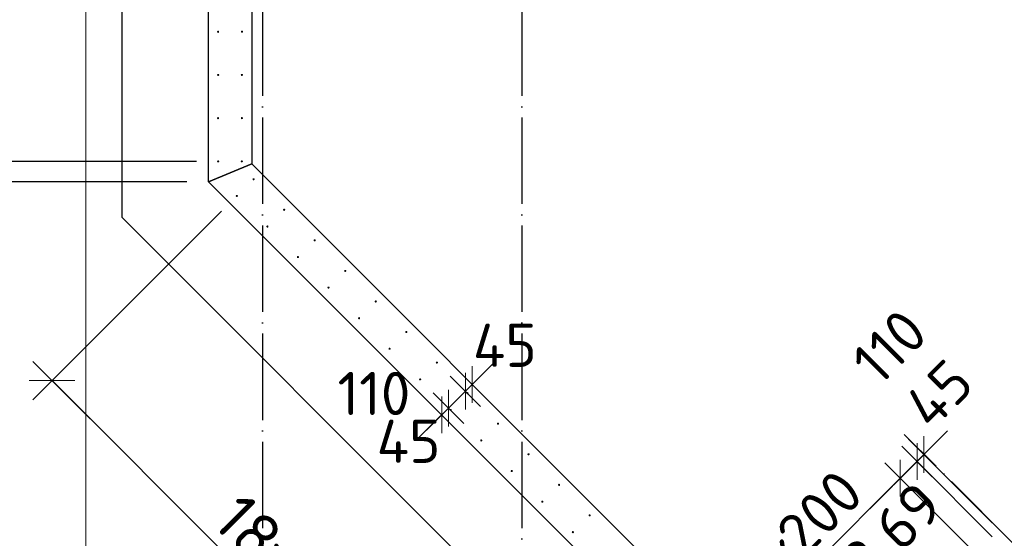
# Model space of a CAD drawing. Header units: millimetres. Extents: x 76517 to 124446, y -73423 to -21861.
# Tile 21 of 117: x 78876 to 83433, y -61365 to -58964. Entities that reach past the tile are written whole.
import ezdxf

# ---------------------------------------------------------------- set-up
doc = ezdxf.new("R2010")
doc.units = ezdxf.units.MM
doc.header["$PDMODE"] = 65
doc.linetypes.add('______11', pattern=[500, 400, -50, 0, -50])
doc.linetypes.add('______5', pattern=[1100, 800, -100, 100, -100])
for name, color, linetype, lineweight in [('Standard', 7, 'Continuous', 25), ('Арм.стержн. Выпуски', 180, 'Continuous', 35), ('Размерная линия_ общее', 7, 'Continuous', 13), ('Размерная линия_ общее_1', 7, 'Continuous', 13), ('Стена_ общее', 7, 'Continuous', 35), ('Фундамент_ общее', 7, 'Continuous', 35)]:
    doc.layers.add(name, color=color, linetype=linetype, lineweight=lineweight)
doc.layers.add('Осевая линия_ общее', color=7, linetype='______5', lineweight=13, true_color=0xa0a0a0)
doc.styles.add('ISOCPEUR', font='ISOCPEUR')
doc.dimstyles.new('DIMSTYLE_10', dxfattribs={"dimtxt": 200, "dimasz": 200, "dimexe": 0, "dimexo": 0, "dimgap": 100, "dimtad": 2, "dimdec": 0, "dimrnd": 5, "dimzin": 12, "dimdsep": 46, "dimtxsty": 'ISOCPEUR', "dimblk1": 'ALL_ML_STRICH', "dimblk2": 'ALL_ML_STRICH', "dimsah": 1, "dimcen": 0, "dimclrd": 7, "dimclre": 256, "dimclrt": 7, "dimadec": 0, "dimazin": 0, "dimtfac": 1, "dimtdec": 0, "dimtix": 1, "dimtmove": 2, "dimatfit": 3, "dimfxl": 0, "dimtvp": 1.2, "dimtzin": 0, "dimlwd": 0, "dimlwe": -3, "dimarcsym": 0})
doc.dimstyles.new('DIMSTYLE_21', dxfattribs={"dimtxt": 200, "dimasz": 200, "dimexe": 0, "dimexo": 0, "dimgap": 100, "dimtad": 2, "dimdec": 0, "dimrnd": 5, "dimzin": 12, "dimdsep": 46, "dimtxsty": 'ISOCPEUR', "dimblk1": 'ALL_ML_STRICH', "dimblk2": 'ALL_ML_STRICH', "dimsah": 1, "dimcen": 0, "dimsd1": 1, "dimsd2": 1, "dimclrd": 7, "dimclre": 256, "dimclrt": 7, "dimadec": 0, "dimazin": 0, "dimtfac": 1, "dimtdec": 0, "dimtix": 1, "dimtmove": 2, "dimatfit": 3, "dimfxl": 0, "dimtvp": 1.2, "dimtzin": 0, "dimlwd": 0, "dimlwe": -3, "dimarcsym": 0})
doc.dimstyles.new('DIMSTYLE_25', dxfattribs={"dimtxt": 220, "dimasz": 250, "dimexe": 0, "dimexo": 0, "dimgap": 110, "dimtad": 2, "dimdec": 0, "dimrnd": 5, "dimzin": 12, "dimdsep": 46, "dimtxsty": 'ISOCPEUR', "dimblk1": 'ALL_ML_STRICH', "dimblk2": 'ALL_ML_STRICH', "dimsah": 1, "dimcen": 0, "dimclrd": 7, "dimclre": 256, "dimclrt": 7, "dimadec": 0, "dimazin": 0, "dimtfac": 1, "dimtdec": 0, "dimtix": 1, "dimtmove": 2, "dimatfit": 3, "dimfxl": 0, "dimtvp": 1.2, "dimtzin": 0, "dimlwd": 0, "dimlwe": -3, "dimarcsym": 0})
doc.dimstyles.new('DIMSTYLE_3', dxfattribs={"dimtxt": 220, "dimasz": 250, "dimexe": 0, "dimexo": 0, "dimgap": 110, "dimtad": 2, "dimdec": 0, "dimrnd": 5, "dimzin": 12, "dimdsep": 46, "dimtxsty": 'ISOCPEUR', "dimblk1": 'ALL_ML_STRICH', "dimblk2": 'ALL_ML_STRICH', "dimsah": 1, "dimcen": 0, "dimclrd": 7, "dimclre": 256, "dimclrt": 7, "dimadec": 0, "dimazin": 0, "dimtfac": 1, "dimtdec": 0, "dimtix": 1, "dimtmove": 2, "dimatfit": 3, "dimfxl": 0, "dimtzin": 0, "dimlwd": 0, "dimlwe": -3, "dimarcsym": 0})
doc.dimstyles.new('DIMSTYLE_9', dxfattribs={"dimtxt": 200, "dimasz": 200, "dimexe": 0, "dimexo": 0, "dimgap": 100, "dimtad": 2, "dimdec": 0, "dimrnd": 5, "dimzin": 12, "dimdsep": 46, "dimtxsty": 'ISOCPEUR', "dimblk1": 'ALL_ML_STRICH', "dimblk2": 'ALL_ML_STRICH', "dimsah": 1, "dimcen": 0, "dimclrd": 7, "dimclre": 256, "dimclrt": 7, "dimadec": 0, "dimazin": 0, "dimtfac": 1, "dimtdec": 0, "dimtix": 1, "dimtmove": 2, "dimatfit": 3, "dimfxl": 0, "dimtzin": 0, "dimlwd": 0, "dimlwe": -3, "dimarcsym": 0})

# ---------------------------------------------------------------- blocks, each defined once
blk = doc.blocks.new('ALL_ML_STRICH')
at = {"color": 0, "linetype": 'ByBlock', "lineweight": -2}
for p, q in [((0, -0.5), (0, 0.5)), ((-0.3, -0.3), (0.3, 0.3)), ((-1, 0), (0.5, 0))]:
    blk.add_line(p, q, dxfattribs=at)
blk = doc.blocks.new('*D45')
at = {"layer": 'DEFPOINTS', "color": 7, "linetype": 'Continuous', "lineweight": 13, "transparency": 33554687}
for p in [(83307.4, -61441.9), (82244.6, -61793.4), (82600.3, -62149)]:
    blk.add_point(p, dxfattribs=at)
at = {"layer": 'Размерная линия_ общее_1', "color": 7, "linetype": 'Continuous', "lineweight": -2, "transparency": 33554687}
blk.add_line((82244.6, -61793.4), (82951.8, -61086.3), dxfattribs=at)
at = {"layer": 'Размерная линия_ общее_1', "color": 253, "linetype": 'Continuous', "lineweight": -2, "true_color": 0xa0a0a0, "transparency": 33554687}
for p, q in [((83300.3, -61434.8), (82951.8, -61086.3)), ((82593.2, -62142), (82244.6, -61793.4))]:
    blk.add_line(p, q, dxfattribs=at)
at = {"layer": 'Размерная линия_ общее_1', "color": 7, "linetype": 'Continuous', "lineweight": 13, "transparency": 33554687, "xscale": 200, "yscale": 200, "zscale": 200}
for p, rotation in [((82951.8, -61086.3), 45), ((82244.6, -61793.4), 225)]:
    blk.add_blockref('ALL_ML_STRICH', p, dxfattribs=dict(at, rotation=rotation))
at = {"layer": 'Размерная линия_ общее_1', "color": 7, "linetype": 'Continuous', "lineweight": 13, "transparency": 33554687, "insert": (82181, -61503.5), "char_height": 200, "width": 10, "attachment_point": 1, "rotation": 45, "line_spacing_factor": 0.60241, "style": 'ISOCPEUR'}
blk.add_mtext('5х200', dxfattribs=at)
blk = doc.blocks.new('*D46')
at = {"layer": 'DEFPOINTS', "color": 7, "linetype": 'Continuous', "lineweight": 13, "transparency": 33554687}
for p in [(82951.8, -61086.3), (83384.9, -61364.4), (83307.4, -61441.9)]:
    blk.add_point(p, dxfattribs=at)
at = {"layer": 'Размерная линия_ общее_1', "color": 7, "linetype": 'Continuous', "lineweight": -2, "transparency": 33554687}
blk.add_line((82951.8, -61086.3), (83029.3, -61008.8), dxfattribs=at)
at = {"layer": 'Размерная линия_ общее_1', "color": 253, "linetype": 'Continuous', "lineweight": -2, "true_color": 0xa0a0a0, "transparency": 33554687}
for p, q in [((83377.8, -61357.4), (83029.3, -61008.8)), ((83300.3, -61434.8), (82951.8, -61086.3))]:
    blk.add_line(p, q, dxfattribs=at)
at = {"layer": 'Размерная линия_ общее_1', "color": 7, "linetype": 'Continuous', "lineweight": 13, "transparency": 33554687, "xscale": 200, "yscale": 200, "zscale": 200}
for p, rotation in [((82951.8, -61086.3), 225), ((83029.3, -61008.8), 45)]:
    blk.add_blockref('ALL_ML_STRICH', p, dxfattribs=dict(at, rotation=rotation))
at = {"layer": 'Размерная линия_ общее_1', "color": 7, "linetype": 'Continuous', "lineweight": 13, "transparency": 33554687, "insert": (82902, -60477.8), "char_height": 200, "width": 600, "attachment_point": 5, "rotation": 45, "style": 'ISOCPEUR'}
blk.add_mtext('\\A1;{110}', dxfattribs=at)
blk = doc.blocks.new('*D47')
at = {"layer": 'DEFPOINTS', "color": 7, "linetype": 'Continuous', "lineweight": 13, "transparency": 33554687}
for p in [(83029.3, -61008.8), (83384.8, -61300.2), (83384.9, -61364.4)]:
    blk.add_point(p, dxfattribs=at)
at = {"layer": 'Размерная линия_ общее_1', "color": 7, "linetype": 'Continuous', "lineweight": -2, "transparency": 33554687}
blk.add_line((83029.3, -61008.8), (83061.3, -60976.7), dxfattribs=at)
at = {"layer": 'Размерная линия_ общее_1', "color": 253, "linetype": 'Continuous', "lineweight": -2, "true_color": 0xa0a0a0, "transparency": 33554687}
for p, q in [((83377.8, -61357.4), (83029.3, -61008.8)), ((83377.7, -61293.1), (83061.3, -60976.7))]:
    blk.add_line(p, q, dxfattribs=at)
at = {"layer": 'Размерная линия_ общее_1', "color": 7, "linetype": 'Continuous', "lineweight": 13, "transparency": 33554687, "xscale": 200, "yscale": 200, "zscale": 200}
for p, rotation in [((83061.3, -60976.7), 45), ((83029.3, -61008.8), 225)]:
    blk.add_blockref('ALL_ML_STRICH', p, dxfattribs=dict(at, rotation=rotation))
at = {"layer": 'Размерная линия_ общее_1', "color": 7, "linetype": 'Continuous', "lineweight": 13, "transparency": 33554687, "insert": (83129.7, -60696.6), "char_height": 200, "width": 400, "attachment_point": 5, "rotation": 45, "style": 'ISOCPEUR'}
blk.add_mtext('\\A1;{45}', dxfattribs=at)
blk = doc.blocks.new('СЛОЖНЫЙ_ОБЪЕКТ_0')
at = {"layer": 'Осевая линия_ общее', "color": 253, "linetype": '______11', "lineweight": -3, "true_color": 0xa0a0a0, "transparency": 33554687}
blk.add_line((89836.5, -67750.3), (82970.5, -60884.3), dxfattribs=at)
blk = doc.blocks.new('*D171')
at = {"layer": 'DEFPOINTS', "color": 7, "linetype": 'Continuous', "lineweight": 13, "transparency": 33554687}
for p in [(80877.4, -60622.6), (80970.8, -60652.5), (80990.9, -60672.5)]:
    blk.add_point(p, dxfattribs=at)
at = {"layer": 'Размерная линия_ общее_1', "color": 7, "linetype": 'Continuous', "lineweight": -2, "transparency": 33554687}
blk.add_line((80970.8, -60652.5), (80939, -60684.3), dxfattribs=at)
at = {"layer": 'Размерная линия_ общее_1', "color": 253, "linetype": 'Continuous', "lineweight": -2, "true_color": 0xa0a0a0, "transparency": 33554687}
for p, q in [((80970.8, -60652.5), (80970.8, -60652.5)), ((80939, -60684.3), (80939, -60684.3))]:
    blk.add_line(p, q, dxfattribs=at)
at = {"layer": 'Размерная линия_ общее_1', "color": 7, "linetype": 'Continuous', "lineweight": 13, "transparency": 33554687, "xscale": 200, "yscale": 200, "zscale": 200}
for p, rotation in [((80970.8, -60652.5), 45.00000000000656), ((80939, -60684.3), 225.0000000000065)]:
    blk.add_blockref('ALL_ML_STRICH', p, dxfattribs=dict(at, rotation=rotation))
at = {"layer": 'Размерная линия_ общее_1', "color": 7, "linetype": 'Continuous', "lineweight": 13, "transparency": 33554687, "insert": (81121.7, -60471.2), "char_height": 200, "width": 400, "attachment_point": 5, "style": 'ISOCPEUR'}
blk.add_mtext('\\A1;{45}', dxfattribs=at)
blk = doc.blocks.new('*D172')
at = {"layer": 'DEFPOINTS', "color": 7, "linetype": 'Continuous', "lineweight": 13, "transparency": 33554687}
for p in [(80877.4, -60622.6), (80939, -60684.3), (80799.6, -60700.4)]:
    blk.add_point(p, dxfattribs=at)
at = {"layer": 'Размерная линия_ общее_1', "color": 253, "linetype": 'Continuous', "lineweight": -2, "true_color": 0xa0a0a0, "transparency": 33554687}
for p, q in [((80939, -60684.3), (80939, -60684.3)), ((80861.2, -60762.1), (80861.2, -60762.1))]:
    blk.add_line(p, q, dxfattribs=at)
at = {"layer": 'Размерная линия_ общее_1', "color": 7, "linetype": 'Continuous', "lineweight": -2, "transparency": 33554687}
for p, q in [((80939, -60684.3), (80939, -60684.3)), ((80861.2, -60762.1), (80861.2, -60762.1))]:
    blk.add_line(p, q, dxfattribs=at)
at = {"layer": 'Размерная линия_ общее_1', "color": 7, "linetype": 'Continuous', "lineweight": 13, "transparency": 33554687, "xscale": 200, "yscale": 200, "zscale": 200}
for p, rotation in [((80861.2, -60762.1), 225.0000000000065), ((80939, -60684.3), 45.00000000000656)]:
    blk.add_blockref('ALL_ML_STRICH', p, dxfattribs=dict(at, rotation=rotation))
at = {"layer": 'Размерная линия_ общее_1', "color": 7, "linetype": 'Continuous', "lineweight": 13, "transparency": 33554687, "insert": (80516, -60694.4), "char_height": 200, "width": 600, "attachment_point": 5, "style": 'ISOCPEUR'}
blk.add_mtext('\\A1;{110}', dxfattribs=at)
blk = doc.blocks.new('*D173')
at = {"layer": 'DEFPOINTS', "color": 7, "linetype": 'Continuous', "lineweight": 13, "transparency": 33554687}
for p in [(80799.6, -60700.4), (80861.2, -60762.1), (80856.6, -60821)]:
    blk.add_point(p, dxfattribs=at)
at = {"layer": 'Размерная линия_ общее_1', "color": 7, "linetype": 'Continuous', "lineweight": -2, "transparency": 33554687}
blk.add_line((80861.2, -60762.1), (80829.4, -60793.9), dxfattribs=at)
at = {"layer": 'Размерная линия_ общее_1', "color": 253, "linetype": 'Continuous', "lineweight": -2, "true_color": 0xa0a0a0, "transparency": 33554687}
for p, q in [((80861.2, -60762.1), (80861.2, -60762.1)), ((80829.4, -60793.9), (80829.4, -60793.9))]:
    blk.add_line(p, q, dxfattribs=at)
at = {"layer": 'Размерная линия_ общее_1', "color": 7, "linetype": 'Continuous', "lineweight": 13, "transparency": 33554687, "xscale": 200, "yscale": 200, "zscale": 200}
for p, rotation in [((80829.4, -60793.9), 225.0000000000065), ((80861.2, -60762.1), 45.00000000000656)]:
    blk.add_blockref('ALL_ML_STRICH', p, dxfattribs=dict(at, rotation=rotation))
at = {"layer": 'Размерная линия_ общее_1', "color": 7, "linetype": 'Continuous', "lineweight": 13, "transparency": 33554687, "insert": (80676.2, -60915.7), "char_height": 200, "width": 400, "attachment_point": 5, "style": 'ISOCPEUR'}
blk.add_mtext('\\A1;{45}', dxfattribs=at)
blk = doc.blocks.new('*D291')
at = {"layer": 'DEFPOINTS', "color": 7, "linetype": 'Continuous', "lineweight": 13, "transparency": 33554687}
for p in [(79794.9, -59620.3), (78426.9, -59714.5), (79750, -59714.5)]:
    blk.add_point(p, dxfattribs=at)
at = {"layer": 'Размерная линия_ общее', "color": 253, "linetype": 'Continuous', "lineweight": -2, "true_color": 0xa0a0a0, "transparency": 33554687}
for p, q in [((79694.9, -59620.3), (78426.9, -59620.3)), ((79650, -59714.5), (78426.9, -59714.5))]:
    blk.add_line(p, q, dxfattribs=at)
at = {"layer": 'Размерная линия_ общее', "color": 7, "linetype": 'Continuous', "lineweight": -2, "transparency": 33554687}
blk.add_line((78426.9, -59714.5), (78426.9, -59620.3), dxfattribs=at)
at = {"layer": 'Размерная линия_ общее', "color": 7, "linetype": 'Continuous', "lineweight": 13, "transparency": 33554687, "xscale": 250, "yscale": 250, "zscale": 250}
for p, rotation in [((78426.9, -59714.5), 270), ((78426.9, -59620.3), 90)]:
    blk.add_blockref('ALL_ML_STRICH', p, dxfattribs=dict(at, rotation=rotation))
at = {"layer": 'Размерная линия_ общее', "color": 7, "linetype": 'Continuous', "lineweight": 13, "transparency": 33554687, "insert": (78267.5, -59935.1), "char_height": 220, "width": 440, "attachment_point": 5, "rotation": 90, "style": 'ISOCPEUR'}
blk.add_mtext('\\A1;{95}', dxfattribs=at)
blk = doc.blocks.new('*D292')
at = {"layer": 'DEFPOINTS', "color": 7, "linetype": 'Continuous', "lineweight": 13, "transparency": 33554687}
for p in [(79794.9, -58020.3), (78426.9, -59620.3), (79794.9, -59620.3)]:
    blk.add_point(p, dxfattribs=at)
at = {"layer": 'Размерная линия_ общее', "color": 253, "linetype": 'Continuous', "lineweight": -2, "true_color": 0xa0a0a0, "transparency": 33554687}
for p, q in [((79694.9, -58020.3), (78426.9, -58020.3)), ((79694.9, -59620.3), (78426.9, -59620.3))]:
    blk.add_line(p, q, dxfattribs=at)
at = {"layer": 'Размерная линия_ общее', "color": 7, "linetype": 'Continuous', "lineweight": -2, "transparency": 33554687}
blk.add_line((78426.9, -59620.3), (78426.9, -58020.3), dxfattribs=at)
at = {"layer": 'Размерная линия_ общее', "color": 7, "linetype": 'Continuous', "lineweight": 13, "transparency": 33554687, "xscale": 250, "yscale": 250, "zscale": 250}
for p, rotation in [((78426.9, -58020.3), 90), ((78426.9, -59620.3), 270)]:
    blk.add_blockref('ALL_ML_STRICH', p, dxfattribs=dict(at, rotation=rotation))
at = {"layer": 'Размерная линия_ общее', "color": 7, "linetype": 'Continuous', "lineweight": 13, "transparency": 33554687, "insert": (78156.9, -59557.3), "char_height": 220, "width": 11, "attachment_point": 1, "rotation": 90, "line_spacing_factor": 0.60241, "style": 'ISOCPEUR'}
blk.add_mtext('8х200=1600', dxfattribs=at)
blk = doc.blocks.new('*D517')
at = {"layer": 'DEFPOINTS', "color": 7, "linetype": 'Continuous', "lineweight": 13, "transparency": 33554687}
for p in [(79881.4, -59780.2), (79026.2, -60634.9), (82426.2, -62326.6)]:
    blk.add_point(p, dxfattribs=at)
at = {"layer": 'Размерная линия_ общее', "color": 253, "linetype": 'Continuous', "lineweight": -2, "true_color": 0xa0a0a0, "transparency": 33554687}
for p, q in [((79810.7, -59850.9), (79026.2, -60634.9)), ((82355.5, -62397.3), (81571, -63181.3))]:
    blk.add_line(p, q, dxfattribs=at)
at = {"layer": 'Размерная линия_ общее', "color": 7, "linetype": 'Continuous', "lineweight": -2, "transparency": 33554687}
blk.add_line((79026.2, -60634.9), (81571, -63181.3), dxfattribs=at)
at = {"layer": 'Размерная линия_ общее', "color": 7, "linetype": 'Continuous', "lineweight": 13, "transparency": 33554687, "xscale": 250, "yscale": 250, "zscale": 250}
for p, rotation in [((79026.2, -60634.9), 134.982941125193), ((81571, -63181.3), 314.982941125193)]:
    blk.add_blockref('ALL_ML_STRICH', p, dxfattribs=dict(at, rotation=rotation))
at = {"layer": 'Размерная линия_ общее', "color": 7, "linetype": 'Continuous', "lineweight": 13, "transparency": 33554687, "insert": (79914.2, -61141.5), "char_height": 220, "width": 11, "attachment_point": 1, "rotation": 314.9829, "line_spacing_factor": 0.60241, "style": 'ISOCPEUR'}
blk.add_mtext('18х200=3600', dxfattribs=at)

msp = doc.modelspace()

# ---------------------------------------------------------------- hatches: boundary and pattern name
at = {"layer": 'Арм.стержн. Выпуски', "linetype": 'Continuous', "lineweight": 35, "transparency": 33554687}
for points in [[(79799.5, -59020.3), (79799.2, -59018.4), (79798.1, -59016.8), (79796.4, -59015.7), (79794.5, -59015.3), (79792.6, -59015.7), (79791, -59016.8), (79789.9, -59018.4), (79789.5, -59020.3), (79789.9, -59022.2), (79791, -59023.8), (79792.6, -59024.9), (79794.5, -59025.3), (79796.4, -59024.9), (79798.1, -59023.8), (79799.2, -59022.2)], [(79910, -59020), (79909.6, -59018.1), (79908.5, -59016.5), (79906.9, -59015.4), (79905, -59015), (79903.1, -59015.4), (79901.5, -59016.5), (79900.4, -59018.1), (79900, -59020), (79900.4, -59021.9), (79901.5, -59023.5), (79903.1, -59024.6), (79905, -59025), (79906.9, -59024.6), (79908.5, -59023.5), (79909.6, -59021.9)], [(79799.9, -59220.3), (79799.5, -59218.4), (79798.5, -59216.8), (79796.8, -59215.7), (79794.9, -59215.3), (79793, -59215.7), (79791.4, -59216.8), (79790.3, -59218.4), (79789.9, -59220.3), (79790.3, -59222.2), (79791.4, -59223.8), (79793, -59224.9), (79794.9, -59225.3), (79796.8, -59224.9), (79798.5, -59223.8), (79799.5, -59222.2)], [(79909.6, -59220), (79909.2, -59218.1), (79908.1, -59216.5), (79906.5, -59215.4), (79904.6, -59215), (79902.7, -59215.4), (79901.1, -59216.5), (79900, -59218.1), (79899.6, -59220), (79900, -59221.9), (79901.1, -59223.5), (79902.7, -59224.6), (79904.6, -59225), (79906.5, -59224.6), (79908.1, -59223.5), (79909.2, -59221.9)], [(79799.3, -59420.3), (79799, -59418.4), (79797.9, -59416.8), (79796.2, -59415.7), (79794.3, -59415.3), (79792.4, -59415.7), (79790.8, -59416.8), (79789.7, -59418.4), (79789.3, -59420.3), (79789.7, -59422.2), (79790.8, -59423.8), (79792.4, -59424.9), (79794.3, -59425.3), (79796.2, -59424.9), (79797.9, -59423.8), (79799, -59422.2)], [(79910, -59420), (79909.6, -59418.1), (79908.5, -59416.5), (79906.9, -59415.4), (79905, -59415), (79903.1, -59415.4), (79901.5, -59416.5), (79900.4, -59418.1), (79900, -59420), (79900.4, -59421.9), (79901.5, -59423.5), (79903.1, -59424.6), (79905, -59425), (79906.9, -59424.6), (79908.5, -59423.5), (79909.6, -59421.9)], [(79799.9, -59620.3), (79799.5, -59618.4), (79798.5, -59616.8), (79796.8, -59615.7), (79794.9, -59615.3), (79793, -59615.7), (79791.4, -59616.8), (79790.3, -59618.4), (79789.9, -59620.3), (79790.3, -59622.2), (79791.4, -59623.8), (79793, -59624.9), (79794.9, -59625.3), (79796.8, -59624.9), (79798.5, -59623.8), (79799.5, -59622.2)], [(79909.4, -59620), (79909, -59618.1), (79907.9, -59616.5), (79906.3, -59615.4), (79904.4, -59615), (79902.5, -59615.4), (79900.9, -59616.5), (79899.8, -59618.1), (79899.4, -59620), (79899.8, -59621.9), (79900.9, -59623.5), (79902.5, -59624.6), (79904.4, -59625), (79906.3, -59624.6), (79907.9, -59623.5), (79909, -59621.9)], [(79963.9, -59702.8), (79963.5, -59700.9), (79962.4, -59699.3), (79960.8, -59698.2), (79958.9, -59697.8), (79957, -59698.2), (79955.3, -59699.3), (79954.3, -59700.9), (79953.9, -59702.8), (79954.3, -59704.7), (79955.3, -59706.4), (79957, -59707.4), (79958.9, -59707.8), (79960.8, -59707.4), (79962.4, -59706.4), (79963.5, -59704.7)], [(79886.4, -59780.2), (79886, -59778.3), (79884.9, -59776.7), (79883.3, -59775.6), (79881.4, -59775.2), (79879.5, -59775.6), (79877.9, -59776.7), (79876.8, -59778.3), (79876.4, -59780.2), (79876.8, -59782.1), (79877.9, -59783.8), (79879.5, -59784.9), (79881.4, -59785.2), (79883.3, -59784.9), (79884.9, -59783.8), (79886, -59782.1)], [(80105.3, -59844.2), (80104.9, -59842.3), (80103.8, -59840.7), (80102.2, -59839.6), (80100.3, -59839.2), (80098.4, -59839.6), (80096.8, -59840.7), (80095.7, -59842.3), (80095.3, -59844.2), (80095.7, -59846.1), (80096.8, -59847.8), (80098.4, -59848.8), (80100.3, -59849.2), (80102.2, -59848.8), (80103.8, -59847.8), (80104.9, -59846.1)], [(80027.8, -59921.7), (80027.4, -59919.7), (80026.4, -59918.1), (80024.7, -59917), (80022.8, -59916.7), (80020.9, -59917), (80019.3, -59918.1), (80018.2, -59919.7), (80017.8, -59921.7), (80018.2, -59923.6), (80019.3, -59925.2), (80020.9, -59926.3), (80022.8, -59926.7), (80024.7, -59926.3), (80026.4, -59925.2), (80027.4, -59923.6)], [(80246.6, -59985.7), (80246.3, -59983.8), (80245.2, -59982.2), (80243.5, -59981.1), (80241.6, -59980.7), (80239.7, -59981.1), (80238.1, -59982.2), (80237, -59983.8), (80236.6, -59985.7), (80237, -59987.7), (80238.1, -59989.3), (80239.7, -59990.4), (80241.6, -59990.7), (80243.5, -59990.4), (80245.2, -59989.3), (80246.3, -59987.7)], [(80169.2, -60063.2), (80168.8, -60061.2), (80167.7, -60059.6), (80166.1, -60058.5), (80164.2, -60058.2), (80162.3, -60058.5), (80160.6, -60059.6), (80159.5, -60061.2), (80159.2, -60063.2), (80159.5, -60065.1), (80160.6, -60066.7), (80162.3, -60067.8), (80164.2, -60068.2), (80166.1, -60067.8), (80167.7, -60066.7), (80168.8, -60065.1)], [(80388.1, -60127.2), (80387.7, -60125.2), (80386.6, -60123.6), (80385, -60122.5), (80383.1, -60122.2), (80381.2, -60122.5), (80379.5, -60123.6), (80378.4, -60125.2), (80378.1, -60127.2), (80378.4, -60129.1), (80379.5, -60130.7), (80381.2, -60131.8), (80383.1, -60132.2), (80385, -60131.8), (80386.6, -60130.7), (80387.7, -60129.1)], [(80310.6, -60204.6), (80310.2, -60202.7), (80309.1, -60201.1), (80307.5, -60200), (80305.6, -60199.6), (80303.7, -60200), (80302, -60201.1), (80301, -60202.7), (80300.6, -60204.6), (80301, -60206.5), (80302, -60208.1), (80303.7, -60209.2), (80305.6, -60209.6), (80307.5, -60209.2), (80309.1, -60208.1), (80310.2, -60206.5)], [(80529.4, -60268.7), (80529, -60266.8), (80527.9, -60265.1), (80526.3, -60264), (80524.4, -60263.7), (80522.5, -60264), (80520.9, -60265.1), (80519.8, -60266.8), (80519.4, -60268.7), (80519.8, -60270.6), (80520.9, -60272.2), (80522.5, -60273.3), (80524.4, -60273.7), (80526.3, -60273.3), (80527.9, -60272.2), (80529, -60270.6)], [(80451.9, -60346.1), (80451.5, -60344.2), (80450.5, -60342.5), (80448.8, -60341.5), (80446.9, -60341.1), (80445, -60341.5), (80443.4, -60342.5), (80442.3, -60344.2), (80441.9, -60346.1), (80442.3, -60348), (80443.4, -60349.6), (80445, -60350.7), (80446.9, -60351.1), (80448.8, -60350.7), (80450.5, -60349.6), (80451.5, -60348)], [(80670.8, -60410.1), (80670.4, -60408.2), (80669.4, -60406.5), (80667.7, -60405.5), (80665.8, -60405.1), (80663.9, -60405.5), (80662.3, -60406.5), (80661.2, -60408.2), (80660.8, -60410.1), (80661.2, -60412), (80662.3, -60413.6), (80663.9, -60414.7), (80665.8, -60415.1), (80667.7, -60414.7), (80669.4, -60413.6), (80670.4, -60412)], [(80593.3, -60487.5), (80593, -60485.6), (80591.9, -60484), (80590.3, -60482.9), (80588.3, -60482.5), (80586.4, -60482.9), (80584.8, -60484), (80583.7, -60485.6), (80583.3, -60487.5), (80583.7, -60489.4), (80584.8, -60491), (80586.4, -60492.1), (80588.3, -60492.5), (80590.3, -60492.1), (80591.9, -60491), (80593, -60489.4)], [(80812.2, -60551.6), (80811.8, -60549.7), (80810.7, -60548.1), (80809.1, -60547), (80807.2, -60546.6), (80805.2, -60547), (80803.6, -60548.1), (80802.5, -60549.7), (80802.2, -60551.6), (80802.5, -60553.5), (80803.6, -60555.1), (80805.2, -60556.2), (80807.2, -60556.6), (80809.1, -60556.2), (80810.7, -60555.1), (80811.8, -60553.5)], [(80734.7, -60629), (80734.3, -60627.1), (80733.2, -60625.5), (80731.6, -60624.4), (80729.7, -60624), (80727.8, -60624.4), (80726.2, -60625.5), (80725.1, -60627.1), (80724.7, -60629), (80725.1, -60630.9), (80726.2, -60632.5), (80727.8, -60633.6), (80729.7, -60634), (80731.6, -60633.6), (80733.2, -60632.5), (80734.3, -60630.9)], [(80953.6, -60693), (80953.2, -60691.1), (80952.1, -60689.5), (80950.5, -60688.4), (80948.6, -60688), (80946.7, -60688.4), (80945, -60689.5), (80944, -60691.1), (80943.6, -60693), (80944, -60694.9), (80945, -60696.5), (80946.7, -60697.6), (80948.6, -60698), (80950.5, -60697.6), (80952.1, -60696.5), (80953.2, -60694.9)], [(80876.1, -60770.4), (80875.7, -60768.5), (80874.6, -60766.9), (80873, -60765.8), (80871.1, -60765.4), (80869.2, -60765.8), (80867.6, -60766.9), (80866.5, -60768.5), (80866.1, -60770.4), (80866.5, -60772.4), (80867.6, -60774), (80869.2, -60775.1), (80871.1, -60775.4), (80873, -60775.1), (80874.6, -60774), (80875.7, -60772.4)], [(81094.9, -60834.5), (81094.5, -60832.6), (81093.5, -60831), (81091.8, -60829.9), (81089.9, -60829.5), (81088, -60829.9), (81086.4, -60831), (81085.3, -60832.6), (81084.9, -60834.5), (81085.3, -60836.4), (81086.4, -60838.1), (81088, -60839.1), (81089.9, -60839.5), (81091.8, -60839.1), (81093.5, -60838.1), (81094.5, -60836.4)], [(81017.5, -60911.9), (81017.1, -60910), (81016, -60908.4), (81014.4, -60907.3), (81012.5, -60906.9), (81010.5, -60907.3), (81008.9, -60908.4), (81007.8, -60910), (81007.5, -60911.9), (81007.8, -60913.8), (81008.9, -60915.5), (81010.5, -60916.6), (81012.5, -60916.9), (81014.4, -60916.6), (81016, -60915.5), (81017.1, -60913.8)], [(81236.3, -60975.9), (81236, -60974), (81234.9, -60972.4), (81233.3, -60971.3), (81231.3, -60970.9), (81229.4, -60971.3), (81227.8, -60972.4), (81226.7, -60974), (81226.3, -60975.9), (81226.7, -60977.8), (81227.8, -60979.5), (81229.4, -60980.5), (81231.3, -60980.9), (81233.3, -60980.5), (81234.9, -60979.5), (81236, -60977.8)], [(81158.9, -61053.4), (81158.5, -61051.5), (81157.4, -61049.8), (81155.8, -61048.7), (81153.9, -61048.4), (81151.9, -61048.7), (81150.3, -61049.8), (81149.2, -61051.5), (81148.9, -61053.4), (81149.2, -61055.3), (81150.3, -61056.9), (81151.9, -61058), (81153.9, -61058.4), (81155.8, -61058), (81157.4, -61056.9), (81158.5, -61055.3)], [(81377.7, -61117.4), (81377.3, -61115.5), (81376.2, -61113.9), (81374.6, -61112.8), (81372.7, -61112.4), (81370.8, -61112.8), (81369.1, -61113.9), (81368.1, -61115.5), (81367.7, -61117.4), (81368.1, -61119.4), (81369.1, -61121), (81370.8, -61122.1), (81372.7, -61122.4), (81374.6, -61122.1), (81376.2, -61121), (81377.3, -61119.4)], [(81300.2, -61194.9), (81299.8, -61192.9), (81298.7, -61191.3), (81297.1, -61190.2), (81295.2, -61189.9), (81293.3, -61190.2), (81291.7, -61191.3), (81290.6, -61192.9), (81290.2, -61194.9), (81290.6, -61196.8), (81291.7, -61198.4), (81293.3, -61199.5), (81295.2, -61199.9), (81297.1, -61199.5), (81298.7, -61198.4), (81299.8, -61196.8)], [(81519.1, -61258.9), (81518.7, -61256.9), (81517.6, -61255.3), (81516, -61254.2), (81514.1, -61253.9), (81512.2, -61254.2), (81510.6, -61255.3), (81509.5, -61256.9), (81509.1, -61258.9), (81509.5, -61260.8), (81510.6, -61262.4), (81512.2, -61263.5), (81514.1, -61263.9), (81516, -61263.5), (81517.6, -61262.4), (81518.7, -61260.8)], [(81441.6, -61336.3), (81441.2, -61334.4), (81440.2, -61332.8), (81438.5, -61331.7), (81436.6, -61331.3), (81434.7, -61331.7), (81433.1, -61332.8), (81432, -61334.4), (81431.6, -61336.3), (81432, -61338.2), (81433.1, -61339.8), (81434.7, -61340.9), (81436.6, -61341.3), (81438.5, -61340.9), (81440.2, -61339.8), (81441.2, -61338.2)]]:
    msp.add_hatch(color=4, dxfattribs=at).paths.add_polyline_path(points)

# ---------------------------------------------------------------- linework, layer by layer
at = {"layer": 'Standard', "color": 7, "linetype": 'Continuous', "lineweight": 13, "transparency": 33554687}
msp.add_lwpolyline([(79182.6, -70750), (105457, -70750), (105457, -23310), (79182.6, -23310), (79182.6, -70750)], dxfattribs=at)
at = {"layer": 'Осевая линия_ общее', "color": 253, "linetype": '______11', "lineweight": -3, "true_color": 0xa0a0a0, "transparency": 33554687}
for p, q in [((80000, -23410), (80000, -72827.9)), ((81200, -23410), (81200, -72827.9))]:
    msp.add_line(p, q, dxfattribs=at)
at = {"layer": 'Стена_ общее', "color": 7, "linetype": 'Continuous', "lineweight": 25, "transparency": 33554687}
for p, q in [((79750, -59714.5), (79750, -57760)), ((79750, -59714.5), (79750, -57760)), ((79950, -57960), (79950, -59631.6)), ((79950, -57960), (79950, -59631.6)), ((79750, -59714.5), (79950, -59631.6)), ((79950, -59631.6), (79750, -59714.5)), ((79750, -59714.5), (79950, -59631.6)), ((79950, -59631.6), (79750, -59714.5)), ((79950, -59631.6), (82567.4, -62249.1)), ((79950, -59631.6), (82567.4, -62249.1)), ((82426, -62390.5), (79750, -59714.5)), ((82426, -62390.5), (79750, -59714.5))]:
    msp.add_line(p, q, dxfattribs=at)
at = {"layer": 'Фундамент_ общее', "color": 7, "lineweight": 25, "transparency": 33554687}
for p, q in [((79350, -59880.1), (79350, -57360)), ((82567.4, -63097.6), (79350, -59880.1))]:
    msp.add_line(p, q, dxfattribs=at)
at = {"layer": 'Фундамент_ общее', "color": 7, "linetype": 'Continuous', "lineweight": 25, "transparency": 33554687}
for p, q in [((79350, -59880.1), (79350, -57360)), ((82567.4, -63097.6), (79350, -59880.1))]:
    msp.add_line(p, q, dxfattribs=at)

# ---------------------------------------------------------------- block references
at = {"layer": 'Осевая линия_ общее', "color": 253, "linetype": '______11', "lineweight": -3, "true_color": 0xa0a0a0, "transparency": 33554687}
msp.add_blockref('СЛОЖНЫЙ_ОБЪЕКТ_0', (0, 0), dxfattribs=at)

# ---------------------------------------------------------------- texts
at = {"layer": 'Standard', "color": 7, "linetype": 'Continuous', "lineweight": 13, "transparency": 33554687, "insert": (82626.5, -61483), "char_height": 200, "width": 1196.491, "attachment_point": 2, "rotation": 45, "style": 'ISOCPEUR'}
msp.add_mtext('\\A1;{\\fISOCPEUR|i0|b0;\\H200.000000;\\W1.000000;\\C7;поз.68,69}\\P', dxfattribs=at)

# ---------------------------------------------------------------- dimensions: what is measured, and where the dimension line sits
at = {"layer": 'Размерная линия_ общее', "color": 7, "linetype": 'Continuous', "lineweight": 13, "transparency": 33554687}
for base, p1, p2, angle, text, picture, middle in [((78426.9, -58020.3), (79694.9, -59620.3), (79694.9, -58020.3), 90, '8х200=1600', '*D292', (78316.9, -58820.3)), ((81571, -63181.3), (79810.7, -59850.9), (82355.5, -62397.3), 314.9829, '18х200=3600', '*D517', (80376.4, -61830.3))]:
    dim = msp.add_linear_dim(base=base, p1=p1, p2=p2, angle=angle, text=text, dimstyle='DIMSTYLE_3', override={"dimpost": '<>', "dimclrd": 7, "dimclre": 253, "dimclrt": 7, "dimlwd": 0, "dimlwe": 65533}, dxfattribs=at)
    dim.commit()
    dim.dimension.update_dxf_attribs({"geometry": picture, "text_midpoint": middle, "dimtype": 160})
dim = msp.add_linear_dim(base=(78426.9, -59620.3), p1=(79650, -59714.5), p2=(79694.9, -59620.3), angle=90, dimstyle='DIMSTYLE_25', override={"dimpost": '<>', "dimclrd": 7, "dimclre": 253, "dimclrt": 7, "dimlwd": 0, "dimlwe": 65533}, dxfattribs=at)
dim.commit()
dim.dimension.update_dxf_attribs({"geometry": '*D291', "text_midpoint": (78267.5, -59935.1), "dimtype": 160})
at = {"layer": 'Размерная линия_ общее_1', "color": 7, "linetype": 'Continuous', "lineweight": 13, "transparency": 33554687}
for base, p1, p2, angle, dimstyle, picture, middle in [((83029.3, -61008.8), (83300.3, -61434.8), (83377.8, -61357.4), 45, 'DIMSTYLE_10', '*D46', (82902, -60477.8)), ((80939, -60684.3), (80970.8, -60652.5), (80939, -60684.3), 225, 'DIMSTYLE_10', '*D171', (81121.7, -60471.2)), ((83061.3, -60976.7), (83377.8, -61357.4), (83377.7, -61293.1), 45, 'DIMSTYLE_10', '*D47', (83129.7, -60696.6)), ((80861.2, -60762.1), (80939, -60684.3), (80861.2, -60762.1), 225, 'DIMSTYLE_21', '*D172', (80516, -60694.4)), ((80829.4, -60793.9), (80861.2, -60762.1), (80829.4, -60793.9), 225, 'DIMSTYLE_10', '*D173', (80676.2, -60915.7))]:
    dim = msp.add_linear_dim(base=base, p1=p1, p2=p2, angle=angle, dimstyle=dimstyle, override={"dimpost": '<>', "dimclrd": 7, "dimclre": 253, "dimclrt": 7, "dimlwd": 0, "dimlwe": 65533}, dxfattribs=at)
    dim.commit()
    dim.dimension.update_dxf_attribs({"geometry": picture, "text_midpoint": middle, "dimtype": 160})
dim = msp.add_linear_dim(base=(82951.8, -61086.3), p1=(82593.2, -62142), p2=(83300.3, -61434.8), angle=45, text='5х200', dimstyle='DIMSTYLE_9', override={"dimpost": '<>', "dimclrd": 7, "dimclre": 253, "dimclrt": 7, "dimlwd": 0, "dimlwe": 65533}, dxfattribs=at)
dim.commit()
dim.dimension.update_dxf_attribs({"geometry": '*D45', "text_midpoint": (82527.5, -61369.1), "dimtype": 160})

doc.saveas('drawing.dxf')
